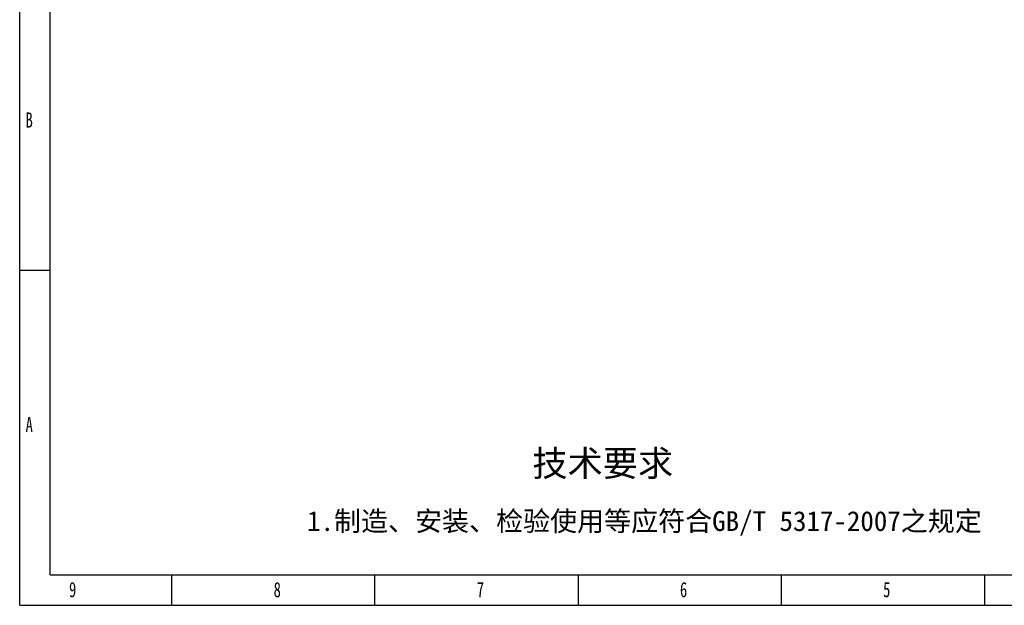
# Model space of a CAD drawing. Header units: millimetres. Extents: x 10704 to 12971, y -780 to 823.
# Tile 1 of 63: x 10704 to 11939, y -780 to -46. Entities that reach past the tile are written whole.
import ezdxf

# ---------------------------------------------------------------- set-up
doc = ezdxf.new("R2010")
doc.units = ezdxf.units.MM
doc.styles.add('样式 1', font='SimSun.ttf', dxfattribs={"width": 0.7, "height": 2.5})

# ---------------------------------------------------------------- blocks, each defined once
blk = doc.blocks.new('图框')
at = {"lineweight": -3}
for p, q in [((0, 0), (0, 1603.2)), ((38.2, 38.2), (38.2, 1565)), ((38.2, 419.9), (0, 419.9)), ((38.2, 38.2), (2229.1, 38.2)), ((190.9, 0), (190.9, 38.2)), ((445.6, 0), (445.6, 38.2)), ((700.4, 38.2), (700.4, 0)), ((955.2, 38.2), (955.2, 0)), ((1210, 38.2), (1210, 0)), ((0, 0), (2267.3, 0))]:
    blk.add_line(p, q, dxfattribs=at)
at = {"lineweight": -3, "attachment_point": 1, "style": '样式 1'}
for s, insert, char_height, width in [('{\\fSimSun|b0|i0|c134|p2;B}', (7.4, 617.9), 19.085, 9.189), ('{\\fSimSun|b0|i0|c134|p2;A}', (7.4, 236.2), 19.085, 11.558), ('9', (61.9, 29.2), 19.1, 11.005), ('8', (318.5, 29.2), 19.1, 9.306), ('7', (573.3, 29.2), 19.1, 8.643), ('{\\fSimSun|b0|i0|c134|p2;6}', (828.1, 29.2), 19.085, 10.165), ('{\\fSimSun|b0|i0|c134|p2;5}', (1082.9, 29.2), 19.085, 11.005)]:
    blk.add_mtext(s, dxfattribs=dict(at, insert=insert, char_height=char_height, width=width))
at = {"lineweight": -3, "attachment_point": 1}
for s, insert, char_height, width in [('{\\fSimSun|b0|i0|c134|p2;技术要求}', (642.9, 194.2), 32.397, 267.651), ('{\\fSimSun|b0|i0|c134|p2;1.制造、安装、检验使用等应符合GB/T 5317-2007之规定}', (360.4, 118), 24.838, 962.738)]:
    blk.add_mtext(s, dxfattribs=dict(at, insert=insert, char_height=char_height, width=width))

msp = doc.modelspace()

# ---------------------------------------------------------------- block references
msp.add_blockref('图框', (10704.172, -780.073))

doc.saveas('drawing.dxf')
